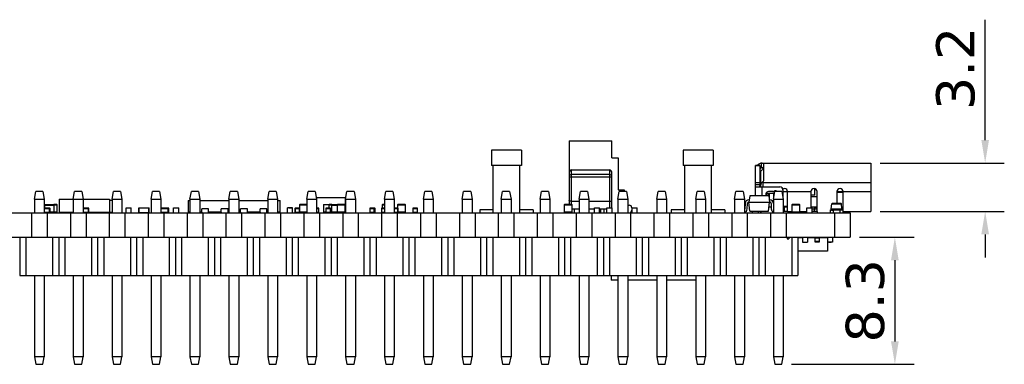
# Model space of a CAD drawing. Header units: millimetres. Extents: x 556 to 717, y 170 to 290.
# Tile 105 of 167: x 619 to 684, y 213 to 236. Entities that reach past the tile are written whole.
import ezdxf

# ---------------------------------------------------------------- set-up
doc = ezdxf.new("R2010")
doc.units = ezdxf.units.MM
doc.header["$LTSCALE"] = 30.734
doc.header["$PDMODE"] = 3
doc.header["$PDSIZE"] = 0.3125
doc.layers.get('0').update_dxf_attribs({"linetype": 'CONTINUOUS'})
doc.layers.get('Defpoints').update_dxf_attribs({"linetype": 'CONTINUOUS'})
doc.layers.add('dim', color=6, linetype='CONTINUOUS', lineweight=9)
doc.styles.add('Verdana', font='verdana.ttf', dxfattribs={"height": 2.5})
doc.dimstyles.new('aaaaaaaa 3.0', dxfattribs={"dimtxt": 2.5, "dimasz": 1.5, "dimexe": 1.25, "dimexo": 0.625, "dimtad": 1, "dimdec": 1, "dimzin": 9, "dimdsep": 46, "dimtxsty": 'Verdana', "dimcen": 0, "dimazin": 0, "dimtfac": 1, "dimtofl": 0, "dimtmove": 0, "dimatfit": 3, "dimfxl": 1, "dimlwd": 25, "dimlwe": 25, "dimarcsym": 0})

# ---------------------------------------------------------------- blocks, each defined once
blk = doc.blocks.new('*D55')
at = {"layer": 'Defpoints', "color": 0}
for p in [(673.617, 221.401), (669.17, 213.101), (676.541, 213.101)]:
    blk.add_point(p, dxfattribs=at)
at = {"layer": 'dim', "color": 0, "lineweight": 25}
for p, q in [((674.242, 221.401), (677.791, 221.401)), ((676.541, 219.901), (676.541, 214.601)), ((669.795, 213.101), (677.791, 213.101))]:
    blk.add_line(p, q, dxfattribs=at)
at = {"layer": 'dim', "color": 0}
for points in [[(676.791, 219.901), (676.291, 219.901), (676.541, 221.401)], [(676.291, 214.601), (676.791, 214.601), (676.541, 213.101)]]:
    blk.add_solid(points, dxfattribs=at)
at = {"layer": 'dim', "color": 0, "insert": (674.609, 217.251), "char_height": 2.5, "attachment_point": 5, "rotation": 90, "style": 'Verdana'}
blk.add_mtext('8.3', dxfattribs=at)
blk = doc.blocks.new('*D56')
at = {"layer": 'Defpoints', "color": 0}
for p in [(674.962, 226.251), (682.437, 226.251), (674.962, 223.091)]:
    blk.add_point(p, dxfattribs=at)
at = {"layer": 'dim', "color": 0, "lineweight": 25}
for p, q in [((682.437, 227.751), (682.437, 235.62)), ((675.587, 226.251), (683.687, 226.251)), ((675.587, 223.091), (683.687, 223.091)), ((682.437, 221.591), (682.437, 220.091))]:
    blk.add_line(p, q, dxfattribs=at)
at = {"layer": 'dim', "color": 0}
for points in [[(682.187, 227.751), (682.687, 227.751), (682.437, 226.251)], [(682.687, 221.591), (682.187, 221.591), (682.437, 223.091)]]:
    blk.add_solid(points, dxfattribs=at)
at = {"layer": 'dim', "color": 0, "insert": (680.51, 232.436), "char_height": 2.5, "attachment_point": 5, "rotation": 90, "style": 'Verdana'}
blk.add_mtext('3.2', dxfattribs=at)

msp = doc.modelspace()

# ---------------------------------------------------------------- linework, layer by layer
at = {"linetype": 'Continuous'}
for p, q in [((655.268, 227.701), (658.068, 227.701)), ((655.268, 227.701), (655.268, 223.537)), ((658.068, 226.601), (658.068, 227.701)), ((652.158, 227.101), (650.208, 227.101)), ((650.208, 227.101), (650.208, 226.101)), ((652.158, 227.101), (652.158, 226.101)), ((664.668, 227.101), (662.718, 227.101)), ((662.718, 227.101), (662.718, 226.101)), ((664.668, 227.101), (664.668, 226.101)), ((658.068, 226.601), (658.468, 226.601)), ((658.468, 226.601), (658.468, 224.501)), ((652.158, 226.101), (650.208, 226.101)), ((650.308, 223.001), (650.308, 226.101)), ((652.058, 223.001), (652.058, 226.101)), ((655.418, 225.801), (657.918, 225.801)), ((655.418, 223.537), (655.418, 225.801)), ((657.918, 225.801), (657.918, 223.336)), ((664.668, 226.101), (662.718, 226.101)), ((662.818, 223.001), (662.818, 226.101)), ((664.568, 223.001), (664.568, 226.101)), ((667.432, 226.094), (667.732, 226.094)), ((667.432, 224.101), (667.432, 226.094)), ((667.732, 226.091), (667.432, 226.091)), ((667.732, 226.094), (667.732, 224.766)), ((667.732, 225.951), (667.982, 225.951)), ((667.982, 225.931), (667.782, 225.731)), ((667.782, 224.692), (667.782, 225.731)), ((667.832, 225.942), (667.832, 226.248)), ((667.882, 226.251), (674.962, 226.251)), ((667.982, 225.171), (667.982, 226.251)), ((674.962, 226.251), (674.962, 223.091)), ((655.268, 225.351), (658.068, 225.351)), ((657.918, 225.501), (655.418, 225.501)), ((658.068, 223.326), (658.068, 225.589)), ((620.358, 223.901), (620.446, 224.401)), ((620.91, 224.401), (620.446, 224.401)), ((620.91, 224.401), (620.998, 223.901)), ((622.898, 223.901), (622.986, 224.401)), ((623.45, 224.401), (622.986, 224.401)), ((623.45, 224.401), (623.538, 223.901)), ((625.438, 223.901), (625.526, 224.401)), ((625.99, 224.401), (625.526, 224.401)), ((625.99, 224.401), (626.078, 223.901)), ((627.978, 223.901), (628.066, 224.401)), ((628.53, 224.401), (628.066, 224.401)), ((628.53, 224.401), (628.618, 223.901)), ((630.518, 223.901), (630.606, 224.401)), ((631.07, 224.401), (630.606, 224.401)), ((631.07, 224.401), (631.158, 223.901)), ((633.058, 223.901), (633.146, 224.401)), ((633.61, 224.401), (633.146, 224.401)), ((633.61, 224.401), (633.698, 223.901)), ((635.598, 223.901), (635.686, 224.401)), ((636.15, 224.401), (635.686, 224.401)), ((636.15, 224.401), (636.238, 223.901)), ((638.138, 223.901), (638.226, 224.401)), ((638.69, 224.401), (638.226, 224.401)), ((638.69, 224.401), (638.778, 223.901)), ((640.678, 223.901), (640.766, 224.401)), ((641.23, 224.401), (640.766, 224.401)), ((641.23, 224.401), (641.318, 223.901)), ((643.218, 223.901), (643.306, 224.401)), ((643.77, 224.401), (643.306, 224.401)), ((643.77, 224.401), (643.858, 223.901)), ((645.758, 223.901), (645.846, 224.401)), ((646.31, 224.401), (645.846, 224.401)), ((646.31, 224.401), (646.398, 223.901)), ((648.298, 223.901), (648.386, 224.401)), ((648.85, 224.401), (648.386, 224.401)), ((648.85, 224.401), (648.938, 223.901)), ((650.838, 223.901), (650.926, 224.401)), ((651.39, 224.401), (650.926, 224.401)), ((651.39, 224.401), (651.478, 223.901)), ((653.378, 223.901), (653.466, 224.401)), ((653.93, 224.401), (653.466, 224.401)), ((653.93, 224.401), (654.018, 223.901)), ((655.918, 223.901), (656.006, 224.401)), ((656.47, 224.401), (656.006, 224.401)), ((656.47, 224.401), (656.558, 223.901)), ((658.458, 223.901), (658.546, 224.401)), ((658.468, 224.501), (658.868, 224.501)), ((659.01, 224.401), (658.546, 224.401)), ((658.868, 224.501), (658.868, 224.401)), ((659.01, 224.401), (659.098, 223.901)), ((660.998, 223.901), (661.086, 224.401)), ((661.55, 224.401), (661.086, 224.401)), ((661.55, 224.401), (661.638, 223.901)), ((663.538, 223.901), (663.626, 224.401)), ((664.09, 224.401), (663.626, 224.401)), ((664.09, 224.401), (664.178, 223.901)), ((666.078, 223.901), (666.166, 224.401)), ((666.63, 224.401), (666.166, 224.401)), ((666.63, 224.401), (666.718, 223.901)), ((667.432, 224.971), (667.732, 224.971)), ((667.432, 224.841), (667.732, 224.841)), ((667.452, 224.691), (669.032, 224.691)), ((667.782, 224.971), (667.846, 224.971)), ((667.882, 224.101), (667.882, 224.691)), ((667.932, 224.971), (674.962, 224.971)), ((667.932, 224.691), (667.932, 224.971)), ((668.567, 224.391), (668.282, 224.391)), ((668.618, 223.901), (668.706, 224.401)), ((669.17, 224.401), (668.706, 224.401)), ((669.17, 224.401), (669.258, 223.901)), ((669.232, 224.491), (669.232, 224.048)), ((671.062, 224.371), (669.232, 224.371)), ((669.532, 223.107), (669.532, 224.391)), ((671.062, 224.391), (671.062, 223.326)), ((671.322, 224.147), (671.322, 224.58)), ((671.412, 224.521), (671.322, 224.521)), ((671.462, 223.091), (671.462, 224.391)), ((672.762, 224.391), (672.762, 223.601)), ((673.162, 223.091), (673.162, 224.391)), ((674.962, 224.371), (673.162, 224.371)), ((620.358, 223.901), (620.358, 223.001)), ((620.358, 223.901), (620.998, 223.901)), ((620.998, 223.901), (620.998, 223.001)), ((621.965, 223.901), (621.965, 223.021)), ((621.965, 223.901), (625.265, 223.901)), ((622.898, 223.901), (622.898, 223.001)), ((623.538, 223.901), (623.538, 223.001)), ((625.265, 223.901), (625.265, 223.021)), ((625.438, 223.801), (625.265, 223.801)), ((625.438, 223.901), (625.438, 223.001)), ((625.438, 223.901), (626.078, 223.901)), ((626.078, 223.901), (626.078, 223.001)), ((627.978, 223.901), (627.978, 223.001)), ((627.978, 223.901), (628.618, 223.901)), ((628.618, 223.901), (628.618, 223.001)), ((630.408, 223.801), (630.408, 223.051)), ((630.408, 223.801), (630.518, 223.801)), ((630.518, 223.901), (630.518, 223.001)), ((630.518, 223.901), (631.158, 223.901)), ((631.158, 223.901), (631.158, 223.001)), ((631.158, 223.811), (631.308, 223.811)), ((631.158, 223.801), (633.058, 223.801)), ((631.308, 223.811), (631.308, 223.801)), ((633.058, 223.901), (633.058, 223.001)), ((633.058, 223.901), (633.698, 223.901)), ((633.698, 223.901), (633.698, 223.001)), ((633.698, 223.801), (635.598, 223.801)), ((635.598, 223.901), (636.238, 223.901)), ((635.598, 223.901), (635.598, 223.001)), ((636.238, 223.901), (636.238, 223.001)), ((636.238, 223.801), (636.408, 223.801)), ((636.408, 223.051), (636.408, 223.801)), ((638.138, 223.901), (638.778, 223.901)), ((638.138, 223.901), (638.138, 223.001)), ((638.761, 224.001), (640.646, 224.001)), ((638.778, 223.901), (638.778, 223.001)), ((640.646, 224.001), (640.646, 223.551)), ((640.678, 223.901), (641.318, 223.901)), ((640.678, 223.901), (640.678, 223.001)), ((641.318, 223.901), (641.318, 223.001)), ((643.218, 223.901), (643.858, 223.901)), ((643.218, 223.901), (643.218, 223.001)), ((643.858, 223.901), (643.858, 223.001)), ((645.758, 223.901), (646.398, 223.901)), ((645.758, 223.901), (645.758, 223.001)), ((646.398, 223.901), (646.398, 223.001)), ((648.298, 223.901), (648.938, 223.901)), ((648.298, 223.901), (648.298, 223.001)), ((648.938, 223.901), (648.938, 223.001)), ((650.838, 223.901), (651.478, 223.901)), ((650.838, 223.901), (650.838, 223.001)), ((651.478, 223.901), (651.478, 223.001)), ((653.378, 223.901), (654.018, 223.901)), ((653.378, 223.901), (653.378, 223.001)), ((654.018, 223.901), (654.018, 223.001)), ((655.418, 223.751), (655.918, 223.751)), ((655.918, 223.901), (656.558, 223.901)), ((655.918, 223.901), (655.918, 223.001)), ((656.558, 223.901), (656.558, 223.001)), ((656.558, 223.751), (657.918, 223.751)), ((658.458, 223.901), (659.098, 223.901)), ((658.458, 223.901), (658.458, 223.001)), ((659.098, 223.901), (659.098, 223.001)), ((660.998, 223.901), (661.638, 223.901)), ((660.998, 223.901), (660.998, 223.001)), ((661.638, 223.901), (661.638, 223.001)), ((663.538, 223.901), (664.178, 223.901)), ((663.538, 223.901), (663.538, 223.001)), ((664.178, 223.901), (664.178, 223.001)), ((666.078, 223.901), (666.718, 223.901)), ((666.078, 223.901), (666.078, 223.001)), ((666.718, 223.901), (666.718, 223.001)), ((667.069, 224.101), (667.013, 223.701)), ((667.034, 223.851), (667.013, 223.851)), ((668.307, 224.101), (667.069, 224.101)), ((668.132, 224.241), (668.132, 224.101)), ((668.14, 224.101), (668.14, 224.288)), ((668.142, 224.291), (668.652, 224.291)), ((668.246, 224.291), (668.246, 224.101)), ((668.307, 224.101), (668.363, 223.701)), ((668.331, 224.291), (668.331, 223.933)), ((668.363, 223.851), (668.342, 223.851)), ((668.618, 223.791), (668.525, 223.791)), ((668.618, 223.901), (669.258, 223.901)), ((668.618, 223.901), (668.618, 223.001)), ((668.649, 224.075), (668.649, 224.291)), ((669.258, 223.901), (669.258, 223.001)), ((671.322, 224.147), (671.062, 224.147)), ((671.062, 224.071), (671.462, 224.071)), ((673.162, 224.361), (672.762, 224.361)), ((673.162, 224.321), (672.762, 224.321)), ((621.036, 223.537), (620.998, 223.537)), ((620.998, 223.517), (621.036, 223.517)), ((620.998, 223.309), (621.053, 223.309)), ((621.351, 223.306), (620.998, 223.306)), ((620.998, 223.276), (621.381, 223.276)), ((621.016, 223.306), (621.016, 223.309)), ((621.036, 223.309), (621.036, 223.537)), ((621.036, 223.527), (621.036, 223.537)), ((621.636, 223.527), (621.036, 223.527)), ((621.036, 223.507), (621.636, 223.507)), ((621.053, 223.306), (621.053, 223.309)), ((621.083, 223.309), (621.083, 223.306)), ((621.083, 223.309), (621.16, 223.309)), ((621.119, 223.309), (621.119, 223.306)), ((621.156, 223.309), (621.156, 223.306)), ((621.16, 223.306), (621.16, 223.309)), ((621.183, 223.309), (621.183, 223.306)), ((621.183, 223.309), (621.257, 223.309)), ((621.22, 223.306), (621.22, 223.309)), ((621.257, 223.306), (621.257, 223.309)), ((621.32, 223.306), (621.32, 223.001)), ((621.351, 223.306), (621.351, 223.001)), ((621.381, 223.032), (621.381, 223.276)), ((621.636, 223.537), (621.636, 223.017)), ((621.816, 223.537), (621.636, 223.537)), ((621.636, 223.517), (621.836, 223.517)), ((621.816, 223.537), (621.816, 223.017)), ((621.836, 223.037), (621.836, 223.517)), ((621.836, 223.037), (621.836, 223.517)), ((623.538, 223.309), (623.591, 223.309)), ((623.889, 223.306), (623.538, 223.306)), ((623.538, 223.276), (623.919, 223.276)), ((623.554, 223.306), (623.554, 223.309)), ((623.591, 223.306), (623.591, 223.309)), ((623.621, 223.309), (623.621, 223.306)), ((623.621, 223.309), (623.698, 223.309)), ((623.658, 223.309), (623.658, 223.306)), ((623.695, 223.309), (623.695, 223.306)), ((623.698, 223.306), (623.698, 223.309)), ((623.722, 223.309), (623.722, 223.306)), ((623.722, 223.309), (623.796, 223.309)), ((623.759, 223.306), (623.759, 223.309)), ((623.796, 223.306), (623.796, 223.309)), ((623.859, 223.306), (623.859, 223.001)), ((623.889, 223.306), (623.889, 223.001)), ((623.919, 223.032), (623.919, 223.276)), ((626.353, 223.001), (626.353, 223.326)), ((626.353, 223.326), (626.683, 223.326)), ((626.434, 223.326), (626.434, 223.336)), ((626.434, 223.336), (626.592, 223.336)), ((626.513, 223.326), (626.513, 223.336)), ((626.592, 223.326), (626.592, 223.336)), ((626.683, 223.001), (626.683, 223.326)), ((627.179, 223.001), (627.179, 223.326)), ((627.179, 223.326), (627.86, 223.326)), ((627.204, 223.026), (627.204, 223.301)), ((627.834, 223.301), (627.204, 223.301)), ((627.229, 223.326), (627.229, 223.301)), ((627.279, 223.301), (627.279, 223.326)), ((627.316, 223.326), (627.316, 223.336)), ((627.316, 223.336), (627.724, 223.336)), ((627.366, 223.326), (627.366, 223.336)), ((627.417, 223.326), (627.417, 223.336)), ((627.431, 223.326), (627.431, 223.336)), ((627.533, 223.326), (627.533, 223.336)), ((627.546, 223.326), (627.546, 223.336)), ((627.596, 223.326), (627.596, 223.336)), ((627.648, 223.326), (627.648, 223.336)), ((627.673, 223.326), (627.673, 223.336)), ((627.685, 223.326), (627.685, 223.336)), ((627.708, 223.326), (627.708, 223.336)), ((627.721, 223.326), (627.721, 223.336)), ((627.724, 223.326), (627.724, 223.336)), ((627.759, 223.301), (627.759, 223.326)), ((627.809, 223.326), (627.809, 223.301)), ((627.834, 223.026), (627.834, 223.301)), ((627.859, 223.001), (627.859, 223.326)), ((627.86, 223.001), (627.86, 223.326)), ((629.104, 223.306), (628.618, 223.306)), ((628.618, 223.276), (629.134, 223.276)), ((628.63, 223.309), (628.63, 223.306)), ((628.63, 223.309), (628.704, 223.309)), ((628.641, 223.306), (628.641, 223.309)), ((628.658, 223.309), (628.658, 223.306)), ((628.695, 223.309), (628.695, 223.306)), ((628.704, 223.309), (628.704, 223.306)), ((628.732, 223.309), (628.732, 223.306)), ((628.732, 223.309), (628.806, 223.309)), ((628.769, 223.306), (628.769, 223.309)), ((628.806, 223.306), (628.806, 223.309)), ((628.836, 223.309), (628.836, 223.306)), ((628.836, 223.309), (628.913, 223.309)), ((628.873, 223.309), (628.873, 223.306)), ((628.91, 223.309), (628.91, 223.306)), ((628.913, 223.306), (628.913, 223.309)), ((628.937, 223.309), (628.937, 223.306)), ((628.937, 223.309), (629.01, 223.309)), ((628.974, 223.306), (628.974, 223.309)), ((629.01, 223.306), (629.01, 223.309)), ((629.073, 223.306), (629.073, 223.001)), ((629.104, 223.306), (629.104, 223.001)), ((629.134, 223.032), (629.134, 223.276)), ((629.45, 223.001), (629.45, 223.326)), ((629.45, 223.326), (629.78, 223.326)), ((629.53, 223.326), (629.53, 223.336)), ((629.53, 223.336), (629.688, 223.336)), ((629.609, 223.326), (629.609, 223.336)), ((629.688, 223.326), (629.688, 223.336)), ((629.78, 223.001), (629.78, 223.326)), ((631.283, 223.001), (631.283, 223.251)), ((631.733, 223.251), (631.283, 223.251)), ((631.733, 223.001), (631.733, 223.251)), ((632.553, 223.001), (632.553, 223.251)), ((633.003, 223.251), (632.553, 223.251)), ((633.003, 223.001), (633.003, 223.251)), ((633.823, 223.001), (633.823, 223.251)), ((634.273, 223.251), (633.823, 223.251)), ((634.273, 223.001), (634.273, 223.251)), ((635.093, 223.001), (635.093, 223.251)), ((635.543, 223.251), (635.093, 223.251)), ((635.543, 223.001), (635.543, 223.251)), ((637.216, 223.326), (636.886, 223.326)), ((636.886, 223.001), (636.886, 223.326)), ((636.977, 223.336), (637.135, 223.336)), ((636.977, 223.326), (636.977, 223.336)), ((636.981, 223.326), (636.981, 223.336)), ((637.131, 223.326), (637.131, 223.336)), ((637.135, 223.326), (637.135, 223.336)), ((637.216, 223.001), (637.216, 223.326)), ((637.366, 223.276), (637.671, 223.276)), ((637.366, 223.276), (637.366, 223.032)), ((637.64, 223.306), (637.396, 223.306)), ((637.396, 223.032), (637.396, 223.306)), ((637.468, 223.309), (637.575, 223.309)), ((637.468, 223.309), (637.468, 223.306)), ((637.47, 223.309), (637.47, 223.306)), ((637.478, 223.309), (637.478, 223.306)), ((637.487, 223.306), (637.487, 223.309)), ((637.575, 223.309), (637.575, 223.306)), ((637.64, 223.306), (637.64, 223.001)), ((637.671, 223.517), (638.138, 223.517)), ((637.671, 223.517), (637.671, 223.037)), ((638.138, 223.537), (637.691, 223.537)), ((637.691, 223.017), (637.691, 223.537)), ((638.778, 223.326), (638.826, 223.326)), ((638.9, 223.306), (638.778, 223.306)), ((638.778, 223.276), (638.93, 223.276)), ((638.784, 223.309), (638.828, 223.309)), ((638.784, 223.309), (638.784, 223.306)), ((638.826, 223.309), (638.826, 223.326)), ((638.828, 223.309), (638.828, 223.306)), ((638.9, 223.306), (638.9, 223.001)), ((638.93, 223.032), (638.93, 223.276)), ((639.228, 223.551), (640.678, 223.551)), ((639.228, 223.551), (639.228, 223.046)), ((639.386, 223.276), (639.69, 223.276)), ((639.386, 223.276), (639.386, 223.032)), ((639.66, 223.306), (639.416, 223.306)), ((639.416, 223.001), (639.416, 223.306)), ((639.481, 223.309), (639.588, 223.309)), ((639.481, 223.306), (639.481, 223.309)), ((639.526, 223.306), (639.526, 223.309)), ((639.544, 223.309), (639.544, 223.306)), ((639.578, 223.517), (639.778, 223.517)), ((639.578, 223.517), (639.578, 223.309)), ((639.588, 223.309), (639.588, 223.306)), ((639.778, 223.537), (639.598, 223.537)), ((639.598, 223.306), (639.598, 223.537)), ((639.66, 223.306), (639.66, 223.001)), ((639.69, 223.032), (639.69, 223.276)), ((639.778, 223.017), (639.778, 223.537)), ((640.141, 223.527), (639.778, 223.527)), ((639.778, 223.507), (640.138, 223.507)), ((640.138, 223.517), (640.658, 223.517)), ((640.138, 223.517), (640.138, 223.037)), ((640.638, 223.537), (640.158, 223.537)), ((640.158, 223.017), (640.158, 223.537)), ((640.638, 223.537), (640.638, 223.017)), ((640.658, 223.037), (640.658, 223.517)), ((640.658, 223.161), (640.678, 223.161)), ((642.256, 223.276), (642.601, 223.276)), ((642.256, 223.276), (642.256, 223.032)), ((642.57, 223.306), (642.286, 223.306)), ((642.286, 223.001), (642.286, 223.306)), ((642.351, 223.309), (642.505, 223.309)), ((642.351, 223.306), (642.351, 223.309)), ((642.396, 223.306), (642.396, 223.309)), ((642.414, 223.309), (642.414, 223.306)), ((642.458, 223.309), (642.458, 223.306)), ((642.505, 223.309), (642.505, 223.306)), ((642.53, 223.306), (642.53, 223.001)), ((642.56, 223.032), (642.56, 223.276)), ((642.57, 223.306), (642.57, 223.001)), ((642.601, 223.032), (642.601, 223.276)), ((643.023, 223.276), (643.218, 223.276)), ((643.023, 223.276), (643.023, 223.032)), ((643.218, 223.306), (643.054, 223.306)), ((643.054, 223.001), (643.054, 223.306)), ((643.068, 223.517), (643.218, 223.517)), ((643.068, 223.517), (643.068, 223.306)), ((643.218, 223.537), (643.088, 223.537)), ((643.088, 223.306), (643.088, 223.537)), ((643.119, 223.309), (643.218, 223.309)), ((643.119, 223.306), (643.119, 223.309)), ((643.164, 223.306), (643.164, 223.309)), ((643.181, 223.309), (643.181, 223.306)), ((644.07, 223.306), (643.858, 223.306)), ((643.858, 223.276), (644.1, 223.276)), ((643.891, 223.309), (643.998, 223.309)), ((643.891, 223.306), (643.891, 223.309)), ((643.936, 223.306), (643.936, 223.309)), ((643.954, 223.309), (643.954, 223.306)), ((643.998, 223.309), (643.998, 223.306)), ((644.068, 223.517), (644.588, 223.517)), ((644.068, 223.517), (644.068, 223.306)), ((644.07, 223.306), (644.07, 223.001)), ((644.568, 223.537), (644.088, 223.537)), ((644.088, 223.3), (644.088, 223.537)), ((644.1, 223.032), (644.1, 223.276)), ((644.568, 223.537), (644.568, 223.017)), ((644.588, 223.037), (644.588, 223.517)), ((645.066, 223.276), (645.371, 223.276)), ((645.066, 223.276), (645.066, 223.032)), ((645.34, 223.306), (645.096, 223.306)), ((645.096, 223.032), (645.096, 223.306)), ((645.168, 223.309), (645.275, 223.309)), ((645.168, 223.309), (645.168, 223.306)), ((645.17, 223.309), (645.17, 223.306)), ((645.178, 223.309), (645.178, 223.306)), ((645.187, 223.306), (645.187, 223.309)), ((645.275, 223.309), (645.275, 223.306)), ((645.34, 223.306), (645.34, 223.001)), ((645.371, 223.032), (645.371, 223.276)), ((650.308, 223.201), (649.433, 223.201)), ((649.433, 223.201), (649.433, 223.001)), ((652.933, 223.201), (652.058, 223.201)), ((652.933, 223.201), (652.933, 223.001)), ((654.941, 223.517), (655.461, 223.517)), ((654.941, 223.517), (654.941, 223.037)), ((655.441, 223.537), (654.961, 223.537)), ((654.961, 223.017), (654.961, 223.537)), ((655.441, 223.537), (655.441, 223.017)), ((655.461, 223.037), (655.461, 223.517)), ((655.461, 223.251), (655.916, 223.251)), ((655.618, 223.001), (655.618, 223.251)), ((656.558, 223.251), (656.922, 223.251)), ((656.922, 223.326), (657.252, 223.326)), ((656.922, 223.001), (656.922, 223.326)), ((657.003, 223.336), (657.161, 223.336)), ((657.003, 223.326), (657.003, 223.336)), ((657.082, 223.326), (657.082, 223.336)), ((657.161, 223.326), (657.161, 223.336)), ((657.252, 223.001), (657.252, 223.326)), ((657.252, 223.251), (657.742, 223.251)), ((657.318, 223.251), (657.318, 223.001)), ((657.568, 223.001), (657.568, 223.251)), ((657.742, 223.326), (658.072, 223.326)), ((657.742, 223.001), (657.742, 223.326)), ((657.823, 223.336), (657.981, 223.336)), ((657.823, 223.326), (657.823, 223.336)), ((657.902, 223.326), (657.902, 223.336)), ((657.981, 223.326), (657.981, 223.336)), ((658.072, 223.001), (658.072, 223.326)), ((659.098, 223.501), (659.188, 223.501)), ((659.368, 223.321), (659.368, 223.181)), ((659.383, 223.326), (659.713, 223.326)), ((659.383, 223.001), (659.383, 223.326)), ((659.464, 223.336), (659.622, 223.336)), ((659.464, 223.326), (659.464, 223.336)), ((659.543, 223.326), (659.543, 223.336)), ((659.622, 223.326), (659.622, 223.336)), ((659.713, 223.001), (659.713, 223.326)), ((662.818, 223.201), (661.943, 223.201)), ((661.943, 223.201), (661.943, 223.001)), ((665.443, 223.201), (664.568, 223.201)), ((665.443, 223.201), (665.443, 223.001)), ((666.763, 223.61), (666.751, 223.262)), ((666.901, 223.257), (666.913, 223.605)), ((667.013, 223.701), (668.363, 223.701)), ((667.076, 223.101), (667.013, 223.701)), ((667.076, 223.101), (668.3, 223.101)), ((667.254, 223.001), (667.254, 223.101)), ((667.643, 223.101), (667.632, 223.091)), ((667.632, 223.001), (667.632, 223.091)), ((667.855, 223.101), (667.755, 223.001)), ((668.3, 223.101), (668.363, 223.701)), ((668.331, 223.391), (668.471, 223.391)), ((668.363, 223.691), (668.406, 223.691)), ((668.463, 223.605), (668.475, 223.257)), ((669.532, 223.411), (669.258, 223.411)), ((669.258, 223.391), (669.332, 223.391)), ((669.332, 223.091), (669.258, 223.091)), ((669.332, 223.091), (669.332, 223.391)), ((669.332, 223.391), (669.398, 223.391)), ((669.532, 223.091), (669.808, 223.091)), ((669.808, 223.517), (670.328, 223.517)), ((669.808, 223.517), (669.808, 223.037)), ((670.308, 223.537), (669.828, 223.537)), ((669.828, 223.017), (669.828, 223.537)), ((670.308, 223.537), (670.308, 223.017)), ((670.328, 223.037), (670.328, 223.517)), ((670.328, 223.091), (670.803, 223.091)), ((670.803, 223.326), (671.133, 223.326)), ((670.803, 223.001), (670.803, 223.326)), ((670.884, 223.336), (671.042, 223.336)), ((670.884, 223.326), (670.884, 223.336)), ((670.963, 223.326), (670.963, 223.336)), ((671.042, 223.326), (671.042, 223.336)), ((671.062, 223.391), (671.462, 223.391)), ((671.133, 223.001), (671.133, 223.326)), ((671.462, 223.241), (671.133, 223.241)), ((671.462, 223.091), (671.133, 223.091)), ((671.262, 223.391), (671.262, 223.091)), ((671.462, 223.241), (671.312, 223.391)), ((672.338, 223.201), (673.138, 223.201)), ((672.338, 223.001), (672.338, 223.201)), ((672.388, 223.251), (672.417, 223.583)), ((672.388, 223.251), (673.088, 223.251)), ((672.388, 223.201), (672.388, 223.251)), ((672.398, 223.181), (672.398, 223.201)), ((672.398, 223.181), (672.478, 223.181)), ((672.417, 223.583), (673.06, 223.583)), ((673.04, 223.601), (672.437, 223.601)), ((672.478, 223.181), (672.478, 223.201)), ((672.538, 223.001), (672.538, 223.201)), ((672.938, 223.201), (672.938, 223.001)), ((673.088, 223.251), (673.06, 223.583)), ((673.076, 223.391), (673.162, 223.391)), ((673.088, 223.201), (673.088, 223.251)), ((673.138, 223.201), (673.138, 223.001)), ((673.138, 223.091), (674.962, 223.091)), ((594.943, 223.001), (673.617, 223.001)), ((620.167, 223.001), (620.167, 221.401)), ((621.381, 223.032), (620.998, 223.032)), ((621.189, 223.001), (621.189, 221.401)), ((621.636, 223.047), (621.381, 223.047)), ((621.381, 223.027), (621.636, 223.027)), ((621.391, 223.026), (621.381, 223.026)), ((621.391, 223.026), (621.391, 223.027)), ((621.416, 223.001), (621.416, 223.027)), ((621.836, 223.037), (621.636, 223.037)), ((621.636, 223.017), (621.816, 223.017)), ((622.898, 223.021), (621.965, 223.021)), ((622.506, 223.001), (622.506, 223.021)), ((622.549, 223.001), (622.549, 223.002)), ((622.707, 223.001), (622.707, 221.401)), ((622.796, 223.021), (622.796, 223.001)), ((623.919, 223.032), (623.538, 223.032)), ((623.729, 223.001), (623.729, 221.401)), ((625.265, 223.021), (623.918, 223.021)), ((623.941, 223.001), (623.941, 223.021)), ((624.238, 223.017), (624.238, 223.021)), ((624.238, 223.017), (624.418, 223.017)), ((624.333, 223.017), (624.333, 223.001)), ((624.341, 223.001), (624.341, 223.003)), ((624.418, 223.017), (624.418, 223.021)), ((624.541, 223.001), (624.541, 223.021)), ((624.741, 223.001), (624.741, 223.021)), ((624.856, 223.001), (624.856, 223.021)), ((625.018, 223.021), (625.018, 223.017)), ((625.018, 223.017), (625.198, 223.017)), ((625.1, 223.017), (625.1, 223.001)), ((625.141, 223.001), (625.141, 223.017)), ((625.198, 223.021), (625.198, 223.017)), ((625.247, 223.001), (625.247, 221.401)), ((625.438, 223.026), (625.265, 223.026)), ((625.341, 223.026), (625.341, 223.001)), ((626.269, 223.001), (626.269, 221.401)), ((627.204, 223.026), (627.834, 223.026)), ((627.279, 223.001), (627.279, 223.026)), ((627.28, 223.026), (627.28, 223.001)), ((627.759, 223.001), (627.759, 223.026)), ((627.787, 223.001), (627.787, 221.401)), ((629.134, 223.032), (628.618, 223.032)), ((628.809, 223.001), (628.809, 221.401)), ((630.327, 223.001), (630.327, 221.401)), ((630.518, 223.051), (630.408, 223.051)), ((631.283, 223.051), (631.158, 223.051)), ((631.283, 223.051), (631.283, 223.001)), ((631.349, 223.001), (631.349, 221.401)), ((632.553, 223.051), (631.733, 223.051)), ((631.833, 223.001), (631.833, 223.051)), ((632.553, 223.051), (632.553, 223.001)), ((632.868, 223.001), (632.868, 221.401)), ((633.058, 223.051), (633.003, 223.051)), ((633.823, 223.051), (633.698, 223.051)), ((633.823, 223.051), (633.823, 223.001)), ((633.889, 223.001), (633.889, 221.401)), ((635.093, 223.051), (634.273, 223.051)), ((635.093, 223.051), (635.093, 223.001)), ((635.408, 223.001), (635.408, 221.401)), ((635.598, 223.051), (635.543, 223.051)), ((636.408, 223.051), (636.238, 223.051)), ((636.429, 223.001), (636.429, 221.401)), ((637.671, 223.032), (637.366, 223.032)), ((638.138, 223.037), (637.671, 223.037)), ((637.671, 223.032), (637.671, 223.036)), ((637.691, 223.017), (638.138, 223.017)), ((637.949, 223.001), (637.949, 221.401)), ((638.93, 223.032), (638.778, 223.032)), ((638.968, 223.001), (638.968, 221.401)), ((639.386, 223.046), (639.228, 223.046)), ((639.69, 223.032), (639.386, 223.032)), ((639.686, 223.017), (639.778, 223.017)), ((639.778, 223.037), (639.69, 223.037)), ((639.693, 223.017), (639.693, 223.001)), ((640.138, 223.047), (639.778, 223.047)), ((639.778, 223.027), (640.141, 223.027)), ((639.963, 223.027), (639.963, 223.001)), ((640.658, 223.037), (640.138, 223.037)), ((640.158, 223.017), (640.638, 223.017)), ((640.193, 223.017), (640.193, 223.001)), ((640.2, 223.002), (640.2, 223.001)), ((640.463, 223.017), (640.463, 223.001)), ((640.489, 223.001), (640.489, 221.401)), ((641.508, 223.001), (641.508, 221.401)), ((642.601, 223.032), (642.256, 223.032)), ((643.218, 223.032), (643.023, 223.032)), ((643.029, 223.001), (643.029, 221.401)), ((644.1, 223.032), (643.858, 223.032)), ((644.048, 223.001), (644.048, 221.401)), ((644.096, 223.017), (644.568, 223.017)), ((644.588, 223.037), (644.1, 223.037)), ((645.371, 223.032), (645.066, 223.032)), ((645.569, 223.001), (645.569, 221.401)), ((646.588, 223.001), (646.588, 221.401)), ((648.109, 223.001), (648.109, 221.401)), ((649.128, 223.001), (649.128, 221.401)), ((650.649, 223.001), (650.649, 221.401)), ((651.668, 223.001), (651.668, 221.401)), ((653.189, 223.001), (653.189, 221.401)), ((654.208, 223.001), (654.208, 221.401)), ((655.461, 223.037), (654.941, 223.037)), ((654.961, 223.017), (655.441, 223.017)), ((655.268, 223.001), (655.268, 223.017)), ((655.368, 223.017), (655.368, 223.001)), ((655.729, 223.001), (655.729, 221.401)), ((656.748, 223.001), (656.748, 221.401)), ((658.269, 223.001), (658.269, 221.401)), ((659.288, 223.001), (659.288, 221.401)), ((660.809, 223.001), (660.809, 221.401)), ((661.828, 223.001), (661.828, 221.401)), ((663.349, 223.001), (663.349, 221.401)), ((664.368, 223.001), (664.368, 221.401)), ((665.889, 223.001), (665.889, 221.401)), ((666.908, 223.001), (666.908, 221.401)), ((668.428, 223.001), (668.428, 221.401)), ((669.448, 223.001), (669.448, 221.401)), ((670.328, 223.037), (669.808, 223.037)), ((669.828, 223.017), (670.308, 223.017)), ((672.608, 223.001), (672.608, 221.401)), ((673.617, 223.001), (673.617, 221.401)), ((595.6, 221.401), (673.617, 221.401)), ((619.408, 221.401), (619.408, 218.901)), ((619.808, 221.401), (619.808, 218.901)), ((621.548, 221.401), (621.548, 218.901)), ((621.948, 221.401), (621.948, 218.901)), ((622.348, 221.401), (622.348, 218.901)), ((624.088, 221.401), (624.088, 218.901)), ((624.488, 221.401), (624.488, 218.901)), ((624.888, 221.401), (624.888, 218.901)), ((626.628, 221.401), (626.628, 218.901)), ((627.028, 221.401), (627.028, 218.901)), ((627.428, 221.401), (627.428, 218.901)), ((629.168, 221.401), (629.168, 218.901)), ((629.568, 221.401), (629.568, 218.901)), ((629.968, 221.401), (629.968, 218.901)), ((631.708, 221.401), (631.708, 218.901)), ((632.108, 221.401), (632.108, 218.901)), ((632.508, 221.401), (632.508, 218.901)), ((634.248, 221.401), (634.248, 218.901)), ((634.648, 221.401), (634.648, 218.901)), ((635.048, 221.401), (635.048, 218.901)), ((636.788, 221.401), (636.788, 218.901)), ((637.188, 221.401), (637.188, 218.901)), ((637.588, 221.401), (637.588, 218.901)), ((639.328, 221.401), (639.328, 218.901)), ((639.728, 221.401), (639.728, 218.901)), ((640.128, 221.401), (640.128, 218.901)), ((641.868, 221.401), (641.868, 218.901)), ((642.268, 221.401), (642.268, 218.901)), ((642.668, 221.401), (642.668, 218.901)), ((644.408, 221.401), (644.408, 218.901)), ((644.808, 221.401), (644.808, 218.901)), ((645.208, 221.401), (645.208, 218.901)), ((646.948, 221.401), (646.948, 218.901)), ((647.348, 221.401), (647.348, 218.901)), ((647.748, 221.401), (647.748, 218.901)), ((649.488, 221.401), (649.488, 218.901)), ((649.888, 221.401), (649.888, 218.901)), ((650.288, 221.401), (650.288, 218.901)), ((652.028, 221.401), (652.028, 218.901)), ((652.428, 221.401), (652.428, 218.901)), ((652.828, 221.401), (652.828, 218.901)), ((654.568, 221.401), (654.568, 218.901)), ((654.968, 221.401), (654.968, 218.901)), ((655.368, 221.401), (655.368, 218.901)), ((657.108, 221.401), (657.108, 218.901)), ((657.508, 221.401), (657.508, 218.901)), ((657.908, 221.401), (657.908, 218.901)), ((659.648, 221.401), (659.648, 218.901)), ((660.048, 221.401), (660.048, 218.901)), ((660.448, 221.401), (660.448, 218.901)), ((662.188, 221.401), (662.188, 218.901)), ((662.588, 221.401), (662.588, 218.901)), ((662.988, 221.401), (662.988, 218.901)), ((664.728, 221.401), (664.728, 218.901)), ((665.128, 221.401), (665.128, 218.901)), ((665.528, 221.401), (665.528, 218.901)), ((667.268, 221.401), (667.268, 218.901)), ((667.668, 221.401), (667.668, 218.901)), ((668.068, 221.401), (668.068, 218.901)), ((669.509, 221.401), (669.509, 221.301)), ((669.509, 221.301), (669.609, 221.301)), ((669.609, 221.401), (669.609, 221.301)), ((669.808, 221.401), (669.808, 218.901)), ((670.208, 221.401), (670.208, 218.901)), ((670.208, 221.381), (670.513, 221.381)), ((670.513, 221.401), (670.513, 221.076)), ((670.843, 221.401), (670.843, 221.076)), ((670.843, 221.381), (671.318, 221.381)), ((671.316, 221.371), (671.621, 221.371)), ((671.316, 221.371), (671.316, 221.127)), ((671.346, 221.097), (671.346, 221.401)), ((671.59, 221.401), (671.59, 221.097)), ((671.619, 221.381), (672.143, 221.381)), ((671.621, 221.127), (671.621, 221.371)), ((672.143, 221.401), (672.143, 221.076)), ((672.473, 221.401), (672.473, 221.076)), ((672.473, 221.401), (672.473, 221.076)), ((670.513, 221.076), (670.843, 221.076)), ((670.594, 221.076), (670.594, 221.066)), ((670.752, 221.066), (670.594, 221.066)), ((670.598, 221.076), (670.598, 221.066)), ((670.748, 221.076), (670.748, 221.066)), ((670.752, 221.076), (670.752, 221.066)), ((671.621, 221.127), (671.316, 221.127)), ((671.346, 221.097), (671.59, 221.097)), ((671.418, 221.094), (671.418, 221.097)), ((671.525, 221.094), (671.418, 221.094)), ((671.463, 221.094), (671.463, 221.097)), ((671.48, 221.097), (671.48, 221.094)), ((671.525, 221.097), (671.525, 221.094)), ((672.473, 221.076), (672.143, 221.076)), ((672.143, 221.076), (672.143, 220.501)), ((672.224, 221.076), (672.224, 221.066)), ((672.392, 221.066), (672.224, 221.066)), ((672.228, 221.076), (672.228, 221.066)), ((672.235, 221.076), (672.235, 221.066)), ((672.313, 221.076), (672.313, 221.066)), ((672.392, 221.076), (672.392, 221.066)), ((672.143, 220.501), (670.208, 220.501)), ((619.408, 218.901), (670.208, 218.901)), ((620.358, 218.901), (620.358, 213.601)), ((620.998, 218.901), (620.998, 213.601)), ((622.898, 218.901), (622.898, 213.601)), ((623.538, 218.901), (623.538, 213.601)), ((625.438, 218.901), (625.438, 213.601)), ((626.078, 218.901), (626.078, 213.601)), ((627.978, 218.901), (627.978, 213.601)), ((628.618, 218.901), (628.618, 213.601)), ((630.518, 218.901), (630.518, 213.601)), ((631.158, 218.901), (631.158, 213.601)), ((633.058, 218.901), (633.058, 213.601)), ((633.698, 218.901), (633.698, 213.601)), ((635.598, 218.901), (635.598, 213.601)), ((636.238, 218.901), (636.238, 213.601)), ((638.138, 218.901), (638.138, 213.601)), ((638.778, 218.901), (638.778, 213.601)), ((640.678, 218.901), (640.678, 213.601)), ((641.318, 218.901), (641.318, 213.601)), ((643.218, 218.901), (643.218, 213.601)), ((643.858, 218.901), (643.858, 213.601)), ((645.758, 218.901), (645.758, 213.601)), ((646.398, 218.901), (646.398, 213.601)), ((648.298, 218.901), (648.298, 213.601)), ((648.938, 218.901), (648.938, 213.601)), ((650.838, 218.901), (650.838, 213.601)), ((651.478, 218.901), (651.478, 213.601)), ((653.378, 218.901), (653.378, 213.601)), ((654.018, 218.901), (654.018, 213.601)), ((655.918, 218.901), (655.918, 213.601)), ((656.558, 218.901), (656.558, 213.601)), ((658.017, 218.901), (658.017, 218.601)), ((658.458, 218.601), (658.017, 218.601)), ((658.458, 218.901), (658.458, 213.601)), ((659.098, 218.901), (659.098, 213.601)), ((660.998, 218.601), (659.098, 218.601)), ((660.998, 218.901), (660.998, 213.601)), ((661.638, 218.901), (661.638, 213.601)), ((663.538, 218.601), (661.638, 218.601)), ((663.538, 218.901), (663.538, 213.601)), ((664.178, 218.901), (664.178, 213.601)), ((666.078, 218.901), (666.078, 213.601)), ((666.718, 218.901), (666.718, 213.601)), ((668.618, 218.901), (668.618, 213.601)), ((669.258, 218.901), (669.258, 213.601)), ((620.358, 213.601), (620.446, 213.101)), ((620.998, 213.601), (620.358, 213.601)), ((620.91, 213.101), (620.998, 213.601)), ((622.898, 213.601), (622.986, 213.101)), ((623.538, 213.601), (622.898, 213.601)), ((623.45, 213.101), (623.538, 213.601)), ((626.078, 213.601), (625.438, 213.601)), ((625.438, 213.601), (625.526, 213.101)), ((625.99, 213.101), (626.078, 213.601)), ((628.618, 213.601), (627.978, 213.601)), ((627.978, 213.601), (628.066, 213.101)), ((628.53, 213.101), (628.618, 213.601)), ((631.158, 213.601), (630.518, 213.601)), ((630.518, 213.601), (630.606, 213.101)), ((631.07, 213.101), (631.158, 213.601)), ((633.698, 213.601), (633.058, 213.601)), ((633.058, 213.601), (633.146, 213.101)), ((633.61, 213.101), (633.698, 213.601)), ((636.238, 213.601), (635.598, 213.601)), ((635.598, 213.601), (635.686, 213.101)), ((636.15, 213.101), (636.238, 213.601)), ((638.778, 213.601), (638.138, 213.601)), ((638.138, 213.601), (638.226, 213.101)), ((638.69, 213.101), (638.778, 213.601)), ((641.318, 213.601), (640.678, 213.601)), ((640.678, 213.601), (640.766, 213.101)), ((641.23, 213.101), (641.318, 213.601)), ((643.858, 213.601), (643.218, 213.601)), ((643.218, 213.601), (643.306, 213.101)), ((643.77, 213.101), (643.858, 213.601)), ((646.398, 213.601), (645.758, 213.601)), ((645.758, 213.601), (645.846, 213.101)), ((646.31, 213.101), (646.398, 213.601)), ((648.938, 213.601), (648.298, 213.601)), ((648.298, 213.601), (648.386, 213.101)), ((648.85, 213.101), (648.938, 213.601)), ((651.478, 213.601), (650.838, 213.601)), ((650.838, 213.601), (650.926, 213.101)), ((651.39, 213.101), (651.478, 213.601)), ((654.018, 213.601), (653.378, 213.601)), ((653.378, 213.601), (653.466, 213.101)), ((653.93, 213.101), (654.018, 213.601)), ((656.558, 213.601), (655.918, 213.601)), ((655.918, 213.601), (656.006, 213.101)), ((656.47, 213.101), (656.558, 213.601)), ((659.098, 213.601), (658.458, 213.601)), ((658.458, 213.601), (658.546, 213.101)), ((659.01, 213.101), (659.098, 213.601)), ((661.638, 213.601), (660.998, 213.601)), ((660.998, 213.601), (661.086, 213.101)), ((661.55, 213.101), (661.638, 213.601)), ((664.178, 213.601), (663.538, 213.601)), ((663.538, 213.601), (663.626, 213.101)), ((664.09, 213.101), (664.178, 213.601)), ((666.718, 213.601), (666.078, 213.601)), ((666.078, 213.601), (666.166, 213.101)), ((666.63, 213.101), (666.718, 213.601)), ((669.258, 213.601), (668.618, 213.601)), ((668.618, 213.601), (668.706, 213.101)), ((669.17, 213.101), (669.258, 213.601)), ((620.446, 213.101), (620.91, 213.101)), ((622.986, 213.101), (623.45, 213.101)), ((625.526, 213.101), (625.99, 213.101)), ((628.066, 213.101), (628.53, 213.101)), ((630.606, 213.101), (631.07, 213.101)), ((633.146, 213.101), (633.61, 213.101)), ((635.686, 213.101), (636.15, 213.101)), ((638.226, 213.101), (638.69, 213.101)), ((640.766, 213.101), (641.23, 213.101)), ((643.306, 213.101), (643.77, 213.101)), ((645.846, 213.101), (646.31, 213.101)), ((648.386, 213.101), (648.85, 213.101)), ((650.926, 213.101), (651.39, 213.101)), ((653.466, 213.101), (653.93, 213.101)), ((656.006, 213.101), (656.47, 213.101)), ((658.546, 213.101), (659.01, 213.101)), ((661.086, 213.101), (661.55, 213.101)), ((663.626, 213.101), (664.09, 213.101)), ((666.166, 213.101), (666.63, 213.101)), ((668.706, 213.101), (669.17, 213.101))]:
    msp.add_line(p, q, dxfattribs=at)
for centre, radius, start, end in [((667.882, 225.801), 0.45, 90, 139.15109), ((667.882, 225.801), 0.15, 90, 180), ((655.418, 225.351), 0.15, 90, 180), ((657.918, 225.351), 0.15, 0, 90), ((667.782, 225.171), 0.2, 300, 360), ((667.982, 224.825), 0.2, 120, 180), ((668.282, 224.241), 0.15, 90, 180), ((668.567, 224.541), 0.15, 270, 303.55731), ((668.732, 224.291), 0.15, 48.04548, 123.55731), ((669.032, 224.491), 0.2, 360, 90), ((669.382, 224.391), 0.2, 97.18075, 140.73496), ((669.332, 224.391), 0.2, 360, 82.81924), ((671.262, 224.391), 0.2, 360, 180), ((672.962, 224.391), 0.2, 360, 180), ((667.013, 223.601), 0.25, 90, 178), ((668.363, 223.601), 0.25, 2, 90), ((668.652, 224.141), 0.15, 76.88394, 90), ((621.351, 223.276), 0.0305, 0, 90), ((621.816, 223.517), 0.02, 0, 90), ((621.816, 223.517), 0.02, 0, 90), ((623.889, 223.276), 0.0305, 0, 90), ((629.104, 223.276), 0.0305, 0, 90), ((637.396, 223.276), 0.0305, 90, 180), ((637.64, 223.276), 0.0305, 2.38556, 90), ((637.691, 223.517), 0.02, 90, 180), ((638.9, 223.276), 0.0305, 360, 90), ((639.416, 223.276), 0.0305, 90, 180), ((639.598, 223.517), 0.02, 90, 180), ((639.66, 223.276), 0.0305, 360, 90), ((640.158, 223.517), 0.02, 90, 180), ((640.638, 223.517), 0.02, 0, 90), ((642.286, 223.276), 0.0305, 90, 180), ((642.53, 223.276), 0.0305, 360, 90), ((642.57, 223.276), 0.0305, 0, 90), ((643.054, 223.276), 0.0305, 90, 180), ((643.088, 223.517), 0.02, 90, 180), ((644.088, 223.517), 0.02, 90, 180), ((644.07, 223.276), 0.0305, 360, 90), ((644.568, 223.517), 0.02, 0, 90), ((645.096, 223.276), 0.0305, 90, 180), ((645.34, 223.276), 0.0305, 0, 90), ((654.961, 223.517), 0.02, 90, 180), ((655.441, 223.517), 0.02, 0, 90), ((659.188, 223.321), 0.18, 0, 90), ((659.188, 223.181), 0.18, 282.92037, 0), ((666.651, 223.266), 0.25, 285.54662, 358), ((666.651, 223.266), 0.1, 312.37645, 358), ((667.013, 223.601), 0.1, 90, 178), ((668.363, 223.601), 0.1, 2, 90), ((668.725, 223.266), 0.25, 182, 244.66673), ((668.567, 223.541), 0.15, 69.79865, 78.41425), ((669.524, 223.412), 0.00835, 355.06275, 0.01977), ((669.828, 223.517), 0.02, 90, 180), ((670.308, 223.517), 0.02, 0, 90), ((671.612, 223.091), 0.15, 180, 216.72065), ((672.437, 223.581), 0.02, 90, 175.10091), ((673.04, 223.581), 0.02, 4.89909, 90.00001), ((621.351, 223.032), 0.0305, 270, 0), ((621.351, 223.032), 0.0305, 270, 350.38905), ((621.816, 223.037), 0.02, 270, 0), ((621.816, 223.037), 0.02, 270, 0), ((623.889, 223.032), 0.0305, 270, 0), ((624.238, 223.037), 0.02, 230.93655, 270), ((625.198, 223.037), 0.02, 270, 309.06345), ((629.104, 223.032), 0.0305, 270, 0), ((637.691, 223.037), 0.02, 180, 270), ((638.9, 223.032), 0.0305, 270, 360), ((640.158, 223.037), 0.02, 180, 270), ((640.638, 223.037), 0.02, 270, 0), ((643.054, 223.032), 0.0305, 180, 258.43887), ((644.568, 223.037), 0.02, 270, 0), ((654.961, 223.037), 0.02, 180, 270), ((655.441, 223.037), 0.02, 270, 0), ((669.828, 223.037), 0.02, 180, 270), ((670.308, 223.037), 0.02, 270, 0), ((671.59, 221.371), 0.0305, 0, 78.43887), ((671.346, 221.127), 0.0305, 180, 270), ((671.59, 221.127), 0.0305, 270, 0)]:
    msp.add_arc(centre, radius, start, end, dxfattribs=at)
for centre, major_axis, ratio, start_param, end_param in [((655.418, 225.589), (0, 0.212), 0.707107, 0, 1.570796), ((657.918, 225.589), (0, 0.212), 0.707107, -1.570796, 0), ((666.652, 224.971), (1.28, 0), 1, 0, 0.051442)]:
    msp.add_ellipse(centre, major_axis=major_axis, ratio=ratio, start_param=start_param, end_param=end_param, dxfattribs=at)
for points, knots in [([(667.452, 224.691), (667.45, 224.691), (667.446, 224.692), (667.441, 224.696), (667.438, 224.703), (667.434, 224.716), (667.433, 224.737), (667.432, 224.756), (667.432, 224.766)], [0, 0, 0, 0, 0.065631, 0.135051, 0.220763, 0.329327, 0.620526, 1, 1, 1, 1]), ([(667.782, 224.692), (667.777, 224.693), (667.769, 224.694), (667.758, 224.698), (667.748, 224.704), (667.741, 224.713), (667.736, 224.724), (667.733, 224.742), (667.732, 224.756), (667.732, 224.766)], [0, 0, 0, 0, 0.131772, 0.249174, 0.356607, 0.462464, 0.575827, 0.702602, 1, 1, 1, 1]), ([(655.418, 223.751), (655.408, 223.751), (655.388, 223.752), (655.359, 223.756), (655.333, 223.762), (655.299, 223.773), (655.268, 223.794), (655.268, 223.814)], [0, 0, 0, 0, 0.178624, 0.350136, 0.508032, 0.647937, 1, 1, 1, 1]), ([(657.918, 223.751), (657.928, 223.751), (657.948, 223.752), (657.977, 223.756), (658.003, 223.762), (658.037, 223.773), (658.068, 223.794), (658.068, 223.814)], [0, 0, 0, 0, 0.178633, 0.350154, 0.508044, 0.647948, 1, 1, 1, 1]), ([(669.532, 223.107), (669.532, 223.106), (669.531, 223.103), (669.528, 223.101), (669.523, 223.099), (669.517, 223.097), (669.508, 223.095), (669.494, 223.093), (669.472, 223.092), (669.442, 223.091), (669.395, 223.091), (669.358, 223.091), (669.332, 223.091)], [0, 0, 0, 0, 0.015063, 0.034171, 0.060054, 0.093627, 0.135132, 0.184531, 0.306046, 0.454916, 0.624633, 1, 1, 1, 1]), ([(669.398, 223.391), (669.416, 223.391), (669.441, 223.391), (669.474, 223.393), (669.493, 223.394), (669.509, 223.397), (669.521, 223.4), (669.529, 223.404), (669.532, 223.409), (669.532, 223.411)], [0, 0, 0, 0, 0.385206, 0.550183, 0.691584, 0.8067, 0.894165, 0.955542, 1, 1, 1, 1])]:
    msp.add_open_spline(points, degree=3, knots=knots, dxfattribs=at)

# ---------------------------------------------------------------- dimensions: what is measured, and where the dimension line sits
at = {"layer": 'dim'}
dim = msp.add_linear_dim(base=(682.437, 226.251), p1=(674.962, 223.091), p2=(674.962, 226.251), angle=90, dimstyle='aaaaaaaa 3.0', dxfattribs=at)
dim.commit()
dim.dimension.update_dxf_attribs({"geometry": '*D56', "text_midpoint": (680.51, 232.436)})
dim = msp.add_linear_dim(base=(676.541, 213.101), p1=(673.617, 221.401), p2=(669.17, 213.101), angle=90, dimstyle='aaaaaaaa 3.0', dxfattribs=at)
dim.commit()
dim.dimension.update_dxf_attribs({"geometry": '*D55', "text_midpoint": (676.541, 217.251), "dimtype": 160})

doc.saveas('drawing.dxf')
